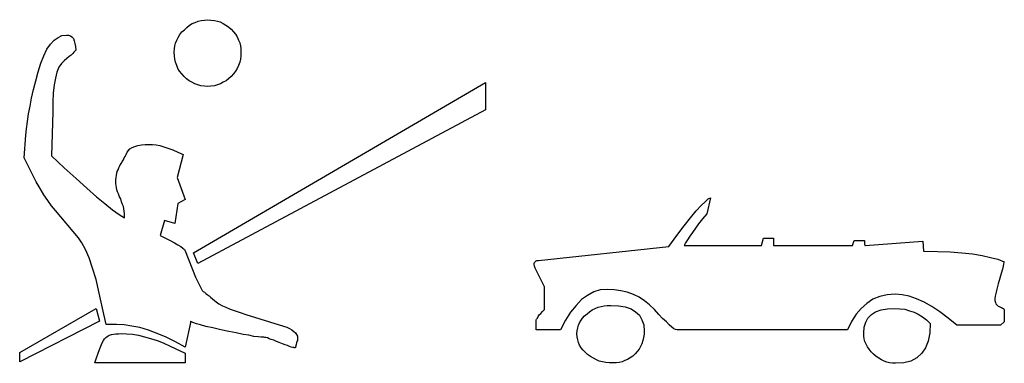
# Model space of a CAD drawing. Extents: x 0.2 to 18.5, y -0.5 to 1.9.
# Tile 3 of 5: x 5.5 to 10.5, y 0 to 1.7. Entities that reach past the tile are written whole.
import ezdxf

# ---------------------------------------------------------------- set-up
doc = ezdxf.new("R2010")
doc.units = 0

msp = doc.modelspace()

# ---------------------------------------------------------------- linework, layer by layer
at = {"color": 0}
for p, q in [((6.351563, 1.695313, 0.5), (6.363281, 1.707031, 0.5)), ((6.363281, 1.707031, 0.5), (6.376953, 1.71875, 0.5)), ((6.376953, 1.71875, 0.5), (6.390625, 1.726563, 0.5)), ((6.390625, 1.726563, 0.5), (6.40625, 1.732422, 0.5)), ((6.40625, 1.732422, 0.5), (6.421875, 1.738281, 0.5)), ((6.421875, 1.738281, 0.5), (6.4375, 1.742188, 0.5)), ((6.4375, 1.742188, 0.5), (6.453125, 1.744141, 0.5)), ((6.453125, 1.744141, 0.5), (6.470703, 1.746094, 0.5)), ((6.470703, 1.746094, 0.5), (6.486328, 1.744141, 0.5)), ((6.486328, 1.744141, 0.5), (6.503906, 1.742188, 0.5)), ((6.503906, 1.742188, 0.5), (6.519531, 1.738281, 0.5)), ((6.519531, 1.738281, 0.5), (6.533203, 1.734375, 0.5)), ((6.533203, 1.734375, 0.5), (6.548828, 1.726563, 0.5)), ((6.548828, 1.726563, 0.5), (6.5625, 1.71875, 0.5)), ((6.5625, 1.71875, 0.5), (6.576172, 1.708984, 0.5)), ((6.576172, 1.708984, 0.5), (6.589844, 1.697266, 0.5)), ((5.689453, 1.642578, 0.5), (5.708984, 1.65625, 0.5)), ((5.708984, 1.65625, 0.5), (5.728516, 1.666016, 0.5)), ((5.728516, 1.666016, 0.5), (5.751953, 1.667969, 0.5)), ((5.751953, 1.667969, 0.5), (5.761719, 1.667969, 0.5)), ((5.761719, 1.667969, 0.5), (5.771484, 1.664063, 0.5)), ((5.771484, 1.664063, 0.5), (5.779297, 1.658203, 0.5)), ((5.779297, 1.658203, 0.5), (5.787109, 1.650391, 0.5)), ((6.3125, 1.642578, 0.5), (6.320313, 1.65625, 0.5)), ((6.320313, 1.65625, 0.5), (6.328125, 1.669922, 0.5)), ((6.328125, 1.669922, 0.5), (6.337891, 1.683594, 0.5)), ((6.337891, 1.683594, 0.5), (6.351563, 1.695313, 0.5)), ((6.589844, 1.697266, 0.5), (6.601563, 1.683594, 0.5)), ((6.601563, 1.683594, 0.5), (6.611328, 1.671875, 0.5)), ((6.611328, 1.671875, 0.5), (6.619141, 1.658203, 0.5)), ((6.619141, 1.658203, 0.5), (6.626953, 1.642578, 0.5)), ((5.652344, 1.595703, 0.5), (5.669922, 1.621094, 0.5)), ((5.669922, 1.621094, 0.5), (5.689453, 1.642578, 0.5)), ((5.787109, 1.650391, 0.5), (5.791016, 1.638672, 0.5)), ((5.791016, 1.638672, 0.5), (5.794922, 1.625, 0.5)), ((5.794922, 1.625, 0.5), (5.796875, 1.609375, 0.5)), ((5.796875, 1.609375, 0.5), (5.798828, 1.591797, 0.5)), ((6.300781, 1.597656, 0.5), (6.302734, 1.613281, 0.5)), ((6.302734, 1.613281, 0.5), (6.306641, 1.626953, 0.5)), ((6.306641, 1.626953, 0.5), (6.3125, 1.642578, 0.5)), ((6.626953, 1.642578, 0.5), (6.632813, 1.628906, 0.5)), ((6.632813, 1.628906, 0.5), (6.636719, 1.613281, 0.5)), ((6.636719, 1.613281, 0.5), (6.638672, 1.597656, 0.5)), ((5.621094, 1.525391, 0.5), (5.636719, 1.5625, 0.5)), ((5.636719, 1.5625, 0.5), (5.652344, 1.595703, 0.5)), ((5.765625, 1.558594, 0.5), (5.753906, 1.548828, 0.5)), ((5.775391, 1.566406, 0.5), (5.765625, 1.558594, 0.5)), ((5.783203, 1.574219, 0.5), (5.775391, 1.566406, 0.5)), ((5.789063, 1.580078, 0.5), (5.783203, 1.574219, 0.5)), ((5.794922, 1.585938, 0.5), (5.789063, 1.580078, 0.5)), ((5.796875, 1.589844, 0.5), (5.794922, 1.585938, 0.5)), ((5.798828, 1.591797, 0.5), (5.796875, 1.589844, 0.5)), ((6.298828, 1.580078, 0.5), (6.300781, 1.597656, 0.5)), ((6.300781, 1.5625, 0.5), (6.298828, 1.580078, 0.5)), ((6.302734, 1.544922, 0.5), (6.300781, 1.5625, 0.5)), ((6.638672, 1.5625, 0.5), (6.636719, 1.544922, 0.5)), ((6.638672, 1.597656, 0.5), (6.638672, 1.580078, 0.5)), ((6.638672, 1.580078, 0.5), (6.638672, 1.5625, 0.5)), ((5.607422, 1.480469, 0.5), (5.621094, 1.525391, 0.5)), ((5.712891, 1.503906, 0.5), (5.703125, 1.478516, 0.5)), ((5.726563, 1.523438, 0.5), (5.712891, 1.503906, 0.5)), ((5.740234, 1.537109, 0.5), (5.726563, 1.523438, 0.5)), ((5.753906, 1.548828, 0.5), (5.740234, 1.537109, 0.5)), ((6.306641, 1.529297, 0.5), (6.302734, 1.544922, 0.5)), ((6.3125, 1.513672, 0.5), (6.306641, 1.529297, 0.5)), ((6.318359, 1.498047, 0.5), (6.3125, 1.513672, 0.5)), ((6.626953, 1.513672, 0.5), (6.619141, 1.498047, 0.5)), ((6.632813, 1.529297, 0.5), (6.626953, 1.513672, 0.5)), ((6.636719, 1.544922, 0.5), (6.632813, 1.529297, 0.5)), ((5.595703, 1.435547, 0.5), (5.607422, 1.480469, 0.5)), ((5.703125, 1.478516, 0.5), (5.695313, 1.449219, 0.5)), ((6.326172, 1.484375, 0.5), (6.318359, 1.498047, 0.5)), ((6.337891, 1.470703, 0.5), (6.326172, 1.484375, 0.5)), ((6.349609, 1.457031, 0.5), (6.337891, 1.470703, 0.5)), ((6.361328, 1.445313, 0.5), (6.349609, 1.457031, 0.5)), ((6.589844, 1.457031, 0.5), (6.576172, 1.445313, 0.5)), ((6.601563, 1.470703, 0.5), (6.589844, 1.457031, 0.5)), ((6.611328, 1.484375, 0.5), (6.601563, 1.470703, 0.5)), ((6.619141, 1.498047, 0.5), (6.611328, 1.484375, 0.5)), ((5.583984, 1.390625, 0.5), (5.595703, 1.435547, 0.5)), ((5.689453, 1.414063, 0.5), (5.683594, 1.373047, 0.5)), ((5.695313, 1.449219, 0.5), (5.689453, 1.414063, 0.5)), ((6.375, 1.435547, 0.5), (6.361328, 1.445313, 0.5)), ((6.388672, 1.427734, 0.5), (6.375, 1.435547, 0.5)), ((6.404297, 1.419922, 0.5), (6.388672, 1.427734, 0.5)), ((6.398438, 0.560547, 0.5), (7.882813, 1.425781, 0.5)), ((6.419922, 1.414063, 0.5), (6.404297, 1.419922, 0.5)), ((6.435547, 1.410156, 0.5), (6.419922, 1.414063, 0.5)), ((6.453125, 1.408203, 0.5), (6.435547, 1.410156, 0.5)), ((6.470703, 1.40625, 0.5), (6.453125, 1.408203, 0.5)), ((6.486328, 1.408203, 0.5), (6.470703, 1.40625, 0.5)), ((6.503906, 1.410156, 0.5), (6.486328, 1.408203, 0.5)), ((6.519531, 1.414063, 0.5), (6.503906, 1.410156, 0.5)), ((6.535156, 1.419922, 0.5), (6.519531, 1.414063, 0.5)), ((6.548828, 1.427734, 0.5), (6.535156, 1.419922, 0.5)), ((6.564453, 1.435547, 0.5), (6.548828, 1.427734, 0.5)), ((6.576172, 1.445313, 0.5), (6.564453, 1.435547, 0.5)), ((7.882813, 1.425781, 0.5), (7.882813, 1.287109, 0.5)), ((5.574219, 1.347656, 0.5), (5.583984, 1.390625, 0.5)), ((5.683594, 1.373047, 0.5), (5.681641, 1.328125, 0.5)), ((5.558594, 1.267578, 0.5), (5.566406, 1.306641, 0.5)), ((5.566406, 1.306641, 0.5), (5.574219, 1.347656, 0.5)), ((5.681641, 1.328125, 0.5), (5.681641, 1.277344, 0.5)), ((5.552734, 1.228516, 0.5), (5.558594, 1.267578, 0.5)), ((5.681641, 1.277344, 0.5), (5.675781, 1.052734, 0.5)), ((7.882813, 1.287109, 0.5), (6.419922, 0.505859, 0.5)), ((5.548828, 1.191406, 0.5), (5.552734, 1.228516, 0.5)), ((5.537109, 1.042969, 0.5), (5.544922, 1.158203, 0.5)), ((5.544922, 1.158203, 0.5), (5.548828, 1.191406, 0.5)), ((6.099609, 1.101563, 0.5), (6.115234, 1.105469, 0.5)), ((6.115234, 1.105469, 0.5), (6.132813, 1.109375, 0.5)), ((6.132813, 1.109375, 0.5), (6.152344, 1.111328, 0.5)), ((6.152344, 1.111328, 0.5), (6.173828, 1.111328, 0.5)), ((6.173828, 1.111328, 0.5), (6.189453, 1.111328, 0.5)), ((6.189453, 1.111328, 0.5), (6.207031, 1.109375, 0.5)), ((6.207031, 1.109375, 0.5), (6.226563, 1.105469, 0.5)), ((6.226563, 1.105469, 0.5), (6.246094, 1.099609, 0.5)), ((5.675781, 1.052734, 0.5), (5.740234, 0.992188, 0.5)), ((6.050781, 1.050781, 0.5), (6.054688, 1.060547, 0.5)), ((6.054688, 1.060547, 0.5), (6.060547, 1.072266, 0.5)), ((6.060547, 1.072266, 0.5), (6.066406, 1.080078, 0.5)), ((6.066406, 1.080078, 0.5), (6.074219, 1.089844, 0.5)), ((6.074219, 1.089844, 0.5), (6.085938, 1.095703, 0.5)), ((6.085938, 1.095703, 0.5), (6.099609, 1.101563, 0.5)), ((6.246094, 1.099609, 0.5), (6.267578, 1.091797, 0.5)), ((6.267578, 1.091797, 0.5), (6.292969, 1.083984, 0.5)), ((6.292969, 1.083984, 0.5), (6.318359, 1.072266, 0.5)), ((6.345703, 1.060547, 0.5), (6.314453, 0.943359, 0.5)), ((6.318359, 1.072266, 0.5), (6.345703, 1.060547, 0.5)), ((5.558594, 1, 0.5), (5.537109, 1.042969, 0.5)), ((6.021484, 1, 0.5), (6.025391, 1.007813, 0.5)), ((6.025391, 1.007813, 0.5), (6.03125, 1.015625, 0.5)), ((6.03125, 1.015625, 0.5), (6.035156, 1.025391, 0.5)), ((6.035156, 1.025391, 0.5), (6.041016, 1.033203, 0.5)), ((6.041016, 1.033203, 0.5), (6.044922, 1.042969, 0.5)), ((6.044922, 1.042969, 0.5), (6.050781, 1.050781, 0.5)), ((5.578125, 0.958984, 0.5), (5.558594, 1, 0.5)), ((5.597656, 0.921875, 0.5), (5.578125, 0.958984, 0.5)), ((5.740234, 0.992188, 0.5), (5.800781, 0.9375, 0.5)), ((6.003906, 0.943359, 0.5), (6.005859, 0.953125, 0.5)), ((6.005859, 0.953125, 0.5), (6.007813, 0.964844, 0.5)), ((6.007813, 0.964844, 0.5), (6.009766, 0.974609, 0.5)), ((6.009766, 0.974609, 0.5), (6.013672, 0.982422, 0.5)), ((6.013672, 0.982422, 0.5), (6.017578, 0.992188, 0.5)), ((6.017578, 0.992188, 0.5), (6.021484, 1, 0.5)), ((5.617188, 0.886719, 0.5), (5.597656, 0.921875, 0.5)), ((5.800781, 0.9375, 0.5), (5.855469, 0.888672, 0.5)), ((6.001953, 0.931641, 0.5), (6.003906, 0.943359, 0.5)), ((6.001953, 0.919922, 0.5), (6.001953, 0.931641, 0.5)), ((6.001953, 0.912109, 0.5), (6.001953, 0.919922, 0.5)), ((6.003906, 0.902344, 0.5), (6.001953, 0.912109, 0.5)), ((6.005859, 0.892578, 0.5), (6.003906, 0.902344, 0.5)), ((6.314453, 0.943359, 0.5), (6.355469, 0.832031, 0.5)), ((5.636719, 0.855469, 0.5), (5.617188, 0.886719, 0.5)), ((5.65625, 0.826172, 0.5), (5.636719, 0.855469, 0.5)), ((5.855469, 0.888672, 0.5), (5.904297, 0.845703, 0.5)), ((6.007813, 0.880859, 0.5), (6.005859, 0.892578, 0.5)), ((6.011719, 0.871094, 0.5), (6.007813, 0.880859, 0.5)), ((6.015625, 0.859375, 0.5), (6.011719, 0.871094, 0.5)), ((6.021484, 0.845703, 0.5), (6.015625, 0.859375, 0.5)), ((5.675781, 0.798828, 0.5), (5.65625, 0.826172, 0.5)), ((5.904297, 0.845703, 0.5), (5.947266, 0.810547, 0.5)), ((5.947266, 0.810547, 0.5), (5.986328, 0.779297, 0.5)), ((6.027344, 0.833984, 0.5), (6.021484, 0.845703, 0.5)), ((6.03125, 0.820313, 0.5), (6.027344, 0.833984, 0.5)), ((6.037109, 0.806641, 0.5), (6.03125, 0.820313, 0.5)), ((6.041016, 0.794922, 0.5), (6.037109, 0.806641, 0.5)), ((6.318359, 0.810547, 0.5), (6.302734, 0.708984, 0.5)), ((6.355469, 0.832031, 0.5), (6.318359, 0.810547, 0.5)), ((8.980469, 0.800781, 0.5), (9, 0.820313, 0.5)), ((9, 0.820313, 0.5), (9.015625, 0.833984, 0.5)), ((9.027344, 0.839844, 0.5), (9.007813, 0.757813, 0.5)), ((9.015625, 0.833984, 0.5), (9.027344, 0.839844, 0.5)), ((5.695313, 0.775391, 0.5), (5.675781, 0.798828, 0.5)), ((5.8125, 0.636719, 0.5), (5.695313, 0.775391, 0.5)), ((5.986328, 0.779297, 0.5), (6.019531, 0.755859, 0.5)), ((6.019531, 0.755859, 0.5), (6.046875, 0.738281, 0.5)), ((6.042969, 0.783203, 0.5), (6.041016, 0.794922, 0.5)), ((6.044922, 0.771484, 0.5), (6.042969, 0.783203, 0.5)), ((6.046875, 0.759766, 0.5), (6.044922, 0.771484, 0.5)), ((6.046875, 0.748047, 0.5), (6.046875, 0.759766, 0.5)), ((8.925781, 0.738281, 0.5), (8.955078, 0.773438, 0.5)), ((8.955078, 0.773438, 0.5), (8.980469, 0.800781, 0.5)), ((9.007813, 0.757813, 0.5), (8.986328, 0.732422, 0.5)), ((6.046875, 0.738281, 0.5), (6.046875, 0.748047, 0.5)), ((6.25, 0.724609, 0.5), (6.228516, 0.648438, 0.5)), ((6.302734, 0.708984, 0.5), (6.25, 0.724609, 0.5)), ((8.892578, 0.697266, 0.5), (8.925781, 0.738281, 0.5)), ((8.966797, 0.707031, 0.5), (8.951172, 0.685547, 0.5)), ((8.986328, 0.732422, 0.5), (8.966797, 0.707031, 0.5)), ((8.855469, 0.648438, 0.5), (8.892578, 0.697266, 0.5)), ((8.935547, 0.664063, 0.5), (8.921875, 0.644531, 0.5)), ((8.951172, 0.685547, 0.5), (8.935547, 0.664063, 0.5)), ((5.830078, 0.611328, 0.5), (5.8125, 0.636719, 0.5)), ((5.847656, 0.576172, 0.5), (5.830078, 0.611328, 0.5)), ((6.228516, 0.648438, 0.5), (6.255859, 0.634766, 0.5)), ((6.255859, 0.634766, 0.5), (6.279297, 0.623047, 0.5)), ((6.279297, 0.623047, 0.5), (6.300781, 0.611328, 0.5)), ((6.300781, 0.611328, 0.5), (6.318359, 0.601563, 0.5)), ((6.318359, 0.601563, 0.5), (6.333984, 0.591797, 0.5)), ((8.814453, 0.591797, 0.5), (8.855469, 0.648438, 0.5)), ((8.900391, 0.611328, 0.5), (8.892578, 0.597656, 0.5)), ((8.910156, 0.626953, 0.5), (8.900391, 0.611328, 0.5)), ((8.921875, 0.644531, 0.5), (8.910156, 0.626953, 0.5)), ((9.287109, 0.597656, 0.5), (9.296875, 0.634766, 0.5)), ((9.296875, 0.634766, 0.5), (9.347656, 0.634766, 0.5)), ((9.347656, 0.634766, 0.5), (9.347656, 0.597656, 0.5)), ((9.75, 0.597656, 0.5), (9.757813, 0.623047, 0.5)), ((9.757813, 0.623047, 0.5), (9.810547, 0.623047, 0.5)), ((9.810547, 0.623047, 0.5), (9.810547, 0.617188, 0.5)), ((9.810547, 0.617188, 0.5), (9.810547, 0.611328, 0.5)), ((9.810547, 0.611328, 0.5), (9.810547, 0.607422, 0.5)), ((9.810547, 0.607422, 0.5), (9.810547, 0.603516, 0.5)), ((9.810547, 0.603516, 0.5), (9.8125, 0.601563, 0.5)), ((9.8125, 0.601563, 0.5), (9.8125, 0.599609, 0.5)), ((9.814453, 0.597656, 0.5), (10.10742, 0.619141, 0.5)), ((10.10742, 0.619141, 0.5), (10.11133, 0.568359, 0.5)), ((5.867188, 0.535156, 0.5), (5.847656, 0.576172, 0.5)), ((6.333984, 0.591797, 0.5), (6.34375, 0.583984, 0.5)), ((6.34375, 0.583984, 0.5), (6.351563, 0.576172, 0.5)), ((6.351563, 0.576172, 0.5), (6.355469, 0.570313, 0.5)), ((6.355469, 0.570313, 0.5), (6.408203, 0.435547, 0.5)), ((6.419922, 0.505859, 0.5), (6.398438, 0.560547, 0.5)), ((8.152344, 0.521484, 0.5), (8.814453, 0.591797, 0.5)), ((8.892578, 0.597656, 0.5), (9.287109, 0.597656, 0.5)), ((9.347656, 0.597656, 0.5), (9.75, 0.597656, 0.5)), ((9.8125, 0.599609, 0.5), (9.8125, 0.597656, 0.5)), ((9.8125, 0.597656, 0.5), (9.814453, 0.597656, 0.5)), ((10.11133, 0.568359, 0.5), (10.18164, 0.566406, 0.5)), ((10.18164, 0.566406, 0.5), (10.24609, 0.564453, 0.5)), ((10.24609, 0.564453, 0.5), (10.30469, 0.560547, 0.5)), ((10.30469, 0.560547, 0.5), (10.35938, 0.554688, 0.5)), ((10.35938, 0.554688, 0.5), (10.4082, 0.546875, 0.5)), ((5.884766, 0.482422, 0.5), (5.867188, 0.535156, 0.5)), ((8.130859, 0.505859, 0.5), (8.132813, 0.511719, 0.5)), ((8.130859, 0.5, 0.5), (8.130859, 0.505859, 0.5)), ((8.132813, 0.511719, 0.5), (8.136719, 0.515625, 0.5)), ((8.136719, 0.515625, 0.5), (8.140625, 0.519531, 0.5)), ((8.140625, 0.519531, 0.5), (8.144531, 0.521484, 0.5)), ((8.144531, 0.521484, 0.5), (8.152344, 0.521484, 0.5)), ((10.4082, 0.546875, 0.5), (10.45117, 0.537109, 0.5)), ((10.45117, 0.537109, 0.5), (10.48828, 0.527344, 0.5)), ((10.48828, 0.527344, 0.5), (10.52148, 0.513672, 0.5)), ((10.51758, 0.503906, 0.5), (10.51563, 0.492188, 0.5)), ((10.51953, 0.511719, 0.5), (10.51758, 0.503906, 0.5)), ((10.52148, 0.513672, 0.5), (10.51953, 0.511719, 0.5)), ((5.902344, 0.423828, 0.5), (5.884766, 0.482422, 0.5)), ((8.132813, 0.492188, 0.5), (8.130859, 0.5, 0.5)), ((8.134766, 0.482422, 0.5), (8.132813, 0.492188, 0.5)), ((8.183594, 0.386719, 0.5), (8.134766, 0.482422, 0.5)), ((10.50586, 0.455078, 0.5), (10.49805, 0.431641, 0.5)), ((10.51172, 0.476563, 0.5), (10.50586, 0.455078, 0.5)), ((10.51563, 0.492188, 0.5), (10.51172, 0.476563, 0.5)), ((5.917969, 0.355469, 0.5), (5.902344, 0.423828, 0.5)), ((6.408203, 0.435547, 0.5), (6.441406, 0.369141, 0.5)), ((10.49023, 0.402344, 0.5), (10.48242, 0.369141, 0.5)), ((10.49805, 0.431641, 0.5), (10.49023, 0.402344, 0.5)), ((5.935547, 0.279297, 0.5), (5.917969, 0.355469, 0.5)), ((6.441406, 0.369141, 0.5), (6.447266, 0.363281, 0.5)), ((6.447266, 0.363281, 0.5), (6.453125, 0.359375, 0.5)), ((6.453125, 0.359375, 0.5), (6.460938, 0.353516, 0.5)), ((6.460938, 0.353516, 0.5), (6.466797, 0.347656, 0.5)), ((8.183594, 0.271484, 0.5), (8.183594, 0.386719, 0.5)), ((8.433594, 0.361328, 0.5), (8.402344, 0.34375, 0.5)), ((8.466797, 0.371094, 0.5), (8.433594, 0.361328, 0.5)), ((8.501953, 0.373047, 0.5), (8.466797, 0.371094, 0.5)), ((8.537109, 0.371094, 0.5), (8.501953, 0.373047, 0.5)), ((8.570313, 0.367188, 0.5), (8.537109, 0.371094, 0.5)), ((8.603516, 0.359375, 0.5), (8.570313, 0.367188, 0.5)), ((8.634766, 0.347656, 0.5), (8.603516, 0.359375, 0.5)), ((10.47852, 0.353516, 0.5), (10.47656, 0.345703, 0.5)), ((10.48047, 0.359375, 0.5), (10.47852, 0.353516, 0.5)), ((10.48242, 0.369141, 0.5), (10.48047, 0.359375, 0.5)), ((6.466797, 0.347656, 0.5), (6.476563, 0.341797, 0.5)), ((6.476563, 0.341797, 0.5), (6.484375, 0.333984, 0.5)), ((6.484375, 0.333984, 0.5), (6.494141, 0.326172, 0.5)), ((6.494141, 0.326172, 0.5), (6.503906, 0.318359, 0.5)), ((6.503906, 0.318359, 0.5), (6.513672, 0.310547, 0.5)), ((6.513672, 0.310547, 0.5), (6.527344, 0.300781, 0.5)), ((6.527344, 0.300781, 0.5), (6.544922, 0.291016, 0.5)), ((8.371094, 0.322266, 0.5), (8.34375, 0.292969, 0.5)), ((8.402344, 0.34375, 0.5), (8.371094, 0.322266, 0.5)), ((8.664063, 0.333984, 0.5), (8.634766, 0.347656, 0.5)), ((8.691406, 0.316406, 0.5), (8.664063, 0.333984, 0.5)), ((8.716797, 0.294922, 0.5), (8.691406, 0.316406, 0.5)), ((9.822266, 0.302734, 0.5), (9.792969, 0.277344, 0.5)), ((9.853516, 0.324219, 0.5), (9.822266, 0.302734, 0.5)), ((9.888672, 0.337891, 0.5), (9.853516, 0.324219, 0.5)), ((9.925781, 0.345703, 0.5), (9.888672, 0.337891, 0.5)), ((9.966797, 0.349609, 0.5), (9.925781, 0.345703, 0.5)), ((10.00195, 0.345703, 0.5), (9.966797, 0.349609, 0.5)), ((10.03711, 0.339844, 0.5), (10.00195, 0.345703, 0.5)), ((10.07422, 0.326172, 0.5), (10.03711, 0.339844, 0.5)), ((10.11328, 0.308594, 0.5), (10.07422, 0.326172, 0.5)), ((10.15234, 0.287109, 0.5), (10.11328, 0.308594, 0.5)), ((10.47461, 0.335938, 0.5), (10.47266, 0.330078, 0.5)), ((10.47266, 0.330078, 0.5), (10.47266, 0.326172, 0.5)), ((10.47266, 0.326172, 0.5), (10.47266, 0.324219, 0.5)), ((10.47266, 0.324219, 0.5), (10.47266, 0.318359, 0.5)), ((10.47266, 0.318359, 0.5), (10.47461, 0.3125, 0.5)), ((10.47656, 0.345703, 0.5), (10.47461, 0.339844, 0.5)), ((10.47461, 0.339844, 0.5), (10.47461, 0.335938, 0.5)), ((10.47461, 0.3125, 0.5), (10.47656, 0.306641, 0.5)), ((10.47656, 0.306641, 0.5), (10.47852, 0.300781, 0.5)), ((10.47852, 0.300781, 0.5), (10.48242, 0.296875, 0.5)), ((5.513672, 0.052734, 0.5), (5.902344, 0.277344, 0.5)), ((5.902344, 0.277344, 0.5), (5.919922, 0.212891, 0.5)), ((5.953125, 0.195313, 0.5), (5.935547, 0.279297, 0.5)), ((6.544922, 0.291016, 0.5), (6.5625, 0.283203, 0.5)), ((6.5625, 0.283203, 0.5), (6.583984, 0.273438, 0.5)), ((6.583984, 0.273438, 0.5), (6.609375, 0.265625, 0.5)), ((6.609375, 0.265625, 0.5), (6.634766, 0.255859, 0.5)), ((6.634766, 0.255859, 0.5), (6.664063, 0.246094, 0.5)), ((8.15625, 0.244141, 0.5), (8.164063, 0.251953, 0.5)), ((8.164063, 0.251953, 0.5), (8.171875, 0.261719, 0.5)), ((8.171875, 0.261719, 0.5), (8.183594, 0.271484, 0.5)), ((8.314453, 0.257813, 0.5), (8.289063, 0.216797, 0.5)), ((8.34375, 0.292969, 0.5), (8.314453, 0.257813, 0.5)), ((8.400391, 0.25, 0.5), (8.412109, 0.259766, 0.5)), ((8.412109, 0.259766, 0.5), (8.425781, 0.269531, 0.5)), ((8.425781, 0.269531, 0.5), (8.441406, 0.277344, 0.5)), ((8.441406, 0.277344, 0.5), (8.455078, 0.283203, 0.5)), ((8.455078, 0.283203, 0.5), (8.470703, 0.287109, 0.5)), ((8.470703, 0.287109, 0.5), (8.486328, 0.291016, 0.5)), ((8.486328, 0.291016, 0.5), (8.501953, 0.292969, 0.5)), ((8.501953, 0.292969, 0.5), (8.519531, 0.292969, 0.5)), ((8.519531, 0.292969, 0.5), (8.558594, 0.291016, 0.5)), ((8.558594, 0.291016, 0.5), (8.59375, 0.285156, 0.5)), ((8.59375, 0.285156, 0.5), (8.623047, 0.275391, 0.5)), ((8.623047, 0.275391, 0.5), (8.646484, 0.259766, 0.5)), ((8.646484, 0.259766, 0.5), (8.666016, 0.242188, 0.5)), ((8.742188, 0.271484, 0.5), (8.716797, 0.294922, 0.5)), ((8.763672, 0.246094, 0.5), (8.742188, 0.271484, 0.5)), ((9.792969, 0.277344, 0.5), (9.767578, 0.248047, 0.5)), ((9.845703, 0.246094, 0.5), (9.867188, 0.259766, 0.5)), ((9.867188, 0.259766, 0.5), (9.894531, 0.269531, 0.5)), ((9.894531, 0.269531, 0.5), (9.927734, 0.275391, 0.5)), ((9.927734, 0.275391, 0.5), (9.962891, 0.277344, 0.5)), ((9.962891, 0.277344, 0.5), (9.990234, 0.275391, 0.5)), ((9.990234, 0.275391, 0.5), (10.01563, 0.273438, 0.5)), ((10.01563, 0.273438, 0.5), (10.03906, 0.265625, 0.5)), ((10.03906, 0.265625, 0.5), (10.0625, 0.257813, 0.5)), ((10.0625, 0.257813, 0.5), (10.08398, 0.248047, 0.5)), ((10.19336, 0.259766, 0.5), (10.15234, 0.287109, 0.5)), ((10.23633, 0.228516, 0.5), (10.19336, 0.259766, 0.5)), ((10.48242, 0.296875, 0.5), (10.48633, 0.292969, 0.5)), ((10.48633, 0.292969, 0.5), (10.49023, 0.289063, 0.5)), ((10.49023, 0.289063, 0.5), (10.49609, 0.287109, 0.5)), ((10.49609, 0.287109, 0.5), (10.50195, 0.283203, 0.5)), ((10.50195, 0.283203, 0.5), (10.50781, 0.28125, 0.5)), ((10.50781, 0.28125, 0.5), (10.51172, 0.279297, 0.5)), ((10.51172, 0.279297, 0.5), (10.51563, 0.277344, 0.5)), ((10.51563, 0.277344, 0.5), (10.51758, 0.275391, 0.5)), ((10.51758, 0.275391, 0.5), (10.51953, 0.275391, 0.5)), ((10.51953, 0.275391, 0.5), (10.51953, 0.273438, 0.5)), ((10.51953, 0.273438, 0.5), (10.52148, 0.271484, 0.5)), ((10.52148, 0.271484, 0.5), (10.52148, 0.208984, 0.5)), ((5.919922, 0.212891, 0.5), (5.513672, 0.005859, 0.5)), ((6.384766, 0.212891, 0.5), (6.355469, 0.080078, 0.5)), ((6.382813, 0.210938, 0.5), (6.384766, 0.212891, 0.5)), ((6.386719, 0.208984, 0.5), (6.382813, 0.210938, 0.5)), ((6.394531, 0.205078, 0.5), (6.386719, 0.208984, 0.5)), ((6.412109, 0.199219, 0.5), (6.394531, 0.205078, 0.5)), ((6.664063, 0.246094, 0.5), (6.855469, 0.1875, 0.5)), ((8.140625, 0.21875, 0.5), (8.142578, 0.222656, 0.5)), ((8.140625, 0.212891, 0.5), (8.140625, 0.21875, 0.5)), ((8.140625, 0.167969, 0.5), (8.140625, 0.212891, 0.5)), ((8.142578, 0.222656, 0.5), (8.146484, 0.228516, 0.5)), ((8.146484, 0.228516, 0.5), (8.150391, 0.236328, 0.5)), ((8.150391, 0.236328, 0.5), (8.15625, 0.244141, 0.5)), ((8.289063, 0.216797, 0.5), (8.263672, 0.167969, 0.5)), ((8.355469, 0.191406, 0.5), (8.361328, 0.203125, 0.5)), ((8.361328, 0.203125, 0.5), (8.369141, 0.216797, 0.5)), ((8.369141, 0.216797, 0.5), (8.376953, 0.228516, 0.5)), ((8.376953, 0.228516, 0.5), (8.386719, 0.240234, 0.5)), ((8.386719, 0.240234, 0.5), (8.400391, 0.25, 0.5)), ((8.666016, 0.242188, 0.5), (8.677734, 0.21875, 0.5)), ((8.677734, 0.21875, 0.5), (8.6875, 0.193359, 0.5)), ((8.783203, 0.226563, 0.5), (8.763672, 0.246094, 0.5)), ((8.802734, 0.208984, 0.5), (8.783203, 0.226563, 0.5)), ((8.816406, 0.193359, 0.5), (8.802734, 0.208984, 0.5)), ((9.744141, 0.210938, 0.5), (9.724609, 0.167969, 0.5)), ((9.767578, 0.248047, 0.5), (9.744141, 0.210938, 0.5)), ((9.808594, 0.181641, 0.5), (9.816406, 0.207031, 0.5)), ((9.816406, 0.207031, 0.5), (9.828125, 0.228516, 0.5)), ((9.828125, 0.228516, 0.5), (9.845703, 0.246094, 0.5)), ((10.08398, 0.248047, 0.5), (10.10547, 0.234375, 0.5)), ((10.10547, 0.234375, 0.5), (10.125, 0.21875, 0.5)), ((10.125, 0.21875, 0.5), (10.14453, 0.201172, 0.5)), ((10.14453, 0.201172, 0.5), (10.14258, 0.152344, 0.5)), ((10.2793, 0.191406, 0.5), (10.23633, 0.228516, 0.5)), ((10.52148, 0.208984, 0.5), (10.50195, 0.191406, 0.5)), ((6.005859, 0.195313, 0.5), (5.953125, 0.195313, 0.5)), ((6.044922, 0.193359, 0.5), (6.005859, 0.195313, 0.5)), ((6.015625, 0.148438, 0.5), (6.029297, 0.150391, 0.5)), ((6.029297, 0.150391, 0.5), (6.056641, 0.148438, 0.5)), ((6.083984, 0.1875, 0.5), (6.044922, 0.193359, 0.5)), ((6.125, 0.179688, 0.5), (6.083984, 0.1875, 0.5)), ((6.167969, 0.166016, 0.5), (6.125, 0.179688, 0.5)), ((6.212891, 0.150391, 0.5), (6.167969, 0.166016, 0.5)), ((6.257813, 0.130859, 0.5), (6.212891, 0.150391, 0.5)), ((6.433594, 0.193359, 0.5), (6.412109, 0.199219, 0.5)), ((6.460938, 0.185547, 0.5), (6.433594, 0.193359, 0.5)), ((6.496094, 0.177734, 0.5), (6.460938, 0.185547, 0.5)), ((6.537109, 0.167969, 0.5), (6.496094, 0.177734, 0.5)), ((6.578125, 0.160156, 0.5), (6.537109, 0.167969, 0.5)), ((6.615234, 0.152344, 0.5), (6.578125, 0.160156, 0.5)), ((6.650391, 0.144531, 0.5), (6.615234, 0.152344, 0.5)), ((6.855469, 0.1875, 0.5), (6.873047, 0.181641, 0.5)), ((6.873047, 0.181641, 0.5), (6.886719, 0.175781, 0.5)), ((6.886719, 0.175781, 0.5), (6.898438, 0.167969, 0.5)), ((6.898438, 0.167969, 0.5), (6.908203, 0.160156, 0.5)), ((6.908203, 0.160156, 0.5), (6.916016, 0.152344, 0.5)), ((6.916016, 0.152344, 0.5), (6.921875, 0.144531, 0.5)), ((8.263672, 0.167969, 0.5), (8.140625, 0.167969, 0.5)), ((8.347656, 0.148438, 0.5), (8.349609, 0.164063, 0.5)), ((8.349609, 0.164063, 0.5), (8.351563, 0.177734, 0.5)), ((8.351563, 0.177734, 0.5), (8.355469, 0.191406, 0.5)), ((8.6875, 0.193359, 0.5), (8.689453, 0.162109, 0.5)), ((8.689453, 0.162109, 0.5), (8.689453, 0.146484, 0.5)), ((8.830078, 0.181641, 0.5), (8.816406, 0.193359, 0.5)), ((8.839844, 0.173828, 0.5), (8.830078, 0.181641, 0.5)), ((8.849609, 0.169922, 0.5), (8.839844, 0.173828, 0.5)), ((8.855469, 0.167969, 0.5), (8.849609, 0.169922, 0.5)), ((9.724609, 0.167969, 0.5), (8.855469, 0.167969, 0.5)), ((9.806641, 0.152344, 0.5), (9.808594, 0.181641, 0.5)), ((9.806641, 0.136719, 0.5), (9.806641, 0.152344, 0.5)), ((10.14258, 0.152344, 0.5), (10.13477, 0.111328, 0.5)), ((10.50195, 0.191406, 0.5), (10.2793, 0.191406, 0.5)), ((5.925781, 0.085938, 0.5), (5.933594, 0.101563, 0.5)), ((5.933594, 0.101563, 0.5), (5.939453, 0.113281, 0.5)), ((5.939453, 0.113281, 0.5), (5.945313, 0.123047, 0.5)), ((5.945313, 0.123047, 0.5), (5.951172, 0.128906, 0.5)), ((5.951172, 0.128906, 0.5), (5.957031, 0.132813, 0.5)), ((5.957031, 0.132813, 0.5), (5.962891, 0.138672, 0.5)), ((5.962891, 0.138672, 0.5), (5.970703, 0.140625, 0.5)), ((5.970703, 0.140625, 0.5), (5.980469, 0.144531, 0.5)), ((5.980469, 0.144531, 0.5), (5.990234, 0.146484, 0.5)), ((5.990234, 0.146484, 0.5), (6.001953, 0.148438, 0.5)), ((6.001953, 0.148438, 0.5), (6.015625, 0.148438, 0.5)), ((6.056641, 0.148438, 0.5), (6.087891, 0.146484, 0.5)), ((6.087891, 0.146484, 0.5), (6.117188, 0.140625, 0.5)), ((6.117188, 0.140625, 0.5), (6.148438, 0.132813, 0.5)), ((6.148438, 0.132813, 0.5), (6.179688, 0.125, 0.5)), ((6.179688, 0.125, 0.5), (6.212891, 0.113281, 0.5)), ((6.212891, 0.113281, 0.5), (6.244141, 0.101563, 0.5)), ((6.244141, 0.101563, 0.5), (6.279297, 0.085938, 0.5)), ((6.306641, 0.107422, 0.5), (6.257813, 0.130859, 0.5)), ((6.355469, 0.080078, 0.5), (6.306641, 0.107422, 0.5)), ((6.679688, 0.140625, 0.5), (6.650391, 0.144531, 0.5)), ((6.705078, 0.134766, 0.5), (6.679688, 0.140625, 0.5)), ((6.726563, 0.132813, 0.5), (6.705078, 0.134766, 0.5)), ((6.742188, 0.130859, 0.5), (6.726563, 0.132813, 0.5)), ((6.755859, 0.130859, 0.5), (6.742188, 0.130859, 0.5)), ((6.759766, 0.128906, 0.5), (6.755859, 0.130859, 0.5)), ((6.765625, 0.128906, 0.5), (6.759766, 0.128906, 0.5)), ((6.773438, 0.126953, 0.5), (6.765625, 0.128906, 0.5)), ((6.783203, 0.123047, 0.5), (6.773438, 0.126953, 0.5)), ((6.792969, 0.119141, 0.5), (6.783203, 0.123047, 0.5)), ((6.806641, 0.115234, 0.5), (6.792969, 0.119141, 0.5)), ((6.820313, 0.109375, 0.5), (6.806641, 0.115234, 0.5)), ((6.833984, 0.103516, 0.5), (6.820313, 0.109375, 0.5)), ((6.849609, 0.097656, 0.5), (6.833984, 0.103516, 0.5)), ((6.921875, 0.144531, 0.5), (6.925781, 0.136719, 0.5)), ((6.923828, 0.107422, 0.5), (6.921875, 0.103516, 0.5)), ((6.921875, 0.103516, 0.5), (6.921875, 0.099609, 0.5)), ((6.925781, 0.113281, 0.5), (6.923828, 0.109375, 0.5)), ((6.923828, 0.109375, 0.5), (6.923828, 0.107422, 0.5)), ((6.925781, 0.136719, 0.5), (6.925781, 0.126953, 0.5)), ((6.925781, 0.126953, 0.5), (6.925781, 0.125, 0.5)), ((6.925781, 0.125, 0.5), (6.925781, 0.121094, 0.5)), ((6.925781, 0.121094, 0.5), (6.925781, 0.117188, 0.5)), ((6.925781, 0.117188, 0.5), (6.925781, 0.113281, 0.5)), ((8.349609, 0.132813, 0.5), (8.347656, 0.148438, 0.5)), ((8.351563, 0.117188, 0.5), (8.349609, 0.132813, 0.5)), ((8.355469, 0.103516, 0.5), (8.351563, 0.117188, 0.5)), ((8.361328, 0.089844, 0.5), (8.355469, 0.103516, 0.5)), ((8.683594, 0.113281, 0.5), (8.677734, 0.097656, 0.5)), ((8.685547, 0.128906, 0.5), (8.683594, 0.113281, 0.5)), ((8.689453, 0.146484, 0.5), (8.685547, 0.128906, 0.5)), ((9.808594, 0.123047, 0.5), (9.806641, 0.136719, 0.5)), ((9.8125, 0.109375, 0.5), (9.808594, 0.123047, 0.5)), ((9.818359, 0.095703, 0.5), (9.8125, 0.109375, 0.5)), ((10.13477, 0.111328, 0.5), (10.12109, 0.076172, 0.5)), ((5.513672, 0.005859, 0.5), (5.513672, 0.052734, 0.5)), ((5.912109, 0.048828, 0.5), (5.919922, 0.068359, 0.5)), ((5.919922, 0.068359, 0.5), (5.925781, 0.085938, 0.5)), ((6.279297, 0.085938, 0.5), (6.355469, 0.048828, 0.5)), ((6.863281, 0.091797, 0.5), (6.849609, 0.097656, 0.5)), ((6.875, 0.087891, 0.5), (6.863281, 0.091797, 0.5)), ((6.886719, 0.083984, 0.5), (6.875, 0.087891, 0.5)), ((6.894531, 0.080078, 0.5), (6.886719, 0.083984, 0.5)), ((6.902344, 0.078125, 0.5), (6.894531, 0.080078, 0.5)), ((6.908203, 0.078125, 0.5), (6.902344, 0.078125, 0.5)), ((6.910156, 0.076172, 0.5), (6.908203, 0.078125, 0.5)), ((6.912109, 0.076172, 0.5), (6.910156, 0.076172, 0.5)), ((6.914063, 0.076172, 0.5), (6.912109, 0.076172, 0.5)), ((6.916016, 0.078125, 0.5), (6.914063, 0.078125, 0.5)), ((6.914063, 0.078125, 0.5), (6.914063, 0.078125, 0.5)), ((6.914063, 0.078125, 0.5), (6.914063, 0.076172, 0.5)), ((6.917969, 0.083984, 0.5), (6.916016, 0.082031, 0.5)), ((6.916016, 0.082031, 0.5), (6.916016, 0.080078, 0.5)), ((6.916016, 0.080078, 0.5), (6.916016, 0.080078, 0.5)), ((6.916016, 0.080078, 0.5), (6.916016, 0.078125, 0.5)), ((6.916016, 0.078125, 0.5), (6.916016, 0.078125, 0.5)), ((6.919922, 0.091797, 0.5), (6.917969, 0.089844, 0.5)), ((6.917969, 0.089844, 0.5), (6.917969, 0.085938, 0.5)), ((6.917969, 0.085938, 0.5), (6.917969, 0.083984, 0.5)), ((6.921875, 0.099609, 0.5), (6.919922, 0.095703, 0.5)), ((6.919922, 0.095703, 0.5), (6.919922, 0.091797, 0.5)), ((8.369141, 0.076172, 0.5), (8.361328, 0.089844, 0.5)), ((8.378906, 0.064453, 0.5), (8.369141, 0.076172, 0.5)), ((8.390625, 0.052734, 0.5), (8.378906, 0.064453, 0.5)), ((8.402344, 0.042969, 0.5), (8.390625, 0.052734, 0.5)), ((8.654297, 0.058594, 0.5), (8.644531, 0.046875, 0.5)), ((8.664063, 0.070313, 0.5), (8.654297, 0.058594, 0.5)), ((8.671875, 0.083984, 0.5), (8.664063, 0.070313, 0.5)), ((8.677734, 0.097656, 0.5), (8.671875, 0.083984, 0.5)), ((9.826172, 0.082031, 0.5), (9.818359, 0.095703, 0.5)), ((9.833984, 0.070313, 0.5), (9.826172, 0.082031, 0.5)), ((9.84375, 0.056641, 0.5), (9.833984, 0.070313, 0.5)), ((9.855469, 0.044922, 0.5), (9.84375, 0.056641, 0.5)), ((10.12109, 0.076172, 0.5), (10.10156, 0.048828, 0.5)), ((5.896484, 0, 0.5), (5.904297, 0.025391, 0.5)), ((6.355469, 0, 0.5), (5.896484, 0, 0.5)), ((5.904297, 0.025391, 0.5), (5.912109, 0.048828, 0.5)), ((6.355469, 0.048828, 0.5), (6.355469, 0, 0.5)), ((8.416016, 0.033203, 0.5), (8.402344, 0.042969, 0.5)), ((8.431641, 0.023438, 0.5), (8.416016, 0.033203, 0.5)), ((8.447266, 0.015625, 0.5), (8.431641, 0.023438, 0.5)), ((8.460938, 0.009766, 0.5), (8.447266, 0.015625, 0.5)), ((8.478516, 0.005859, 0.5), (8.460938, 0.009766, 0.5)), ((8.494141, 0.001953, 0.5), (8.478516, 0.005859, 0.5)), ((8.511719, 0, 0.5), (8.494141, 0.001953, 0.5)), ((8.529297, 0, 0.5), (8.511719, 0, 0.5)), ((8.546875, 0, 0.5), (8.529297, 0, 0.5)), ((8.5625, 0.001953, 0.5), (8.546875, 0, 0.5)), ((8.578125, 0.005859, 0.5), (8.5625, 0.001953, 0.5)), ((8.591797, 0.011719, 0.5), (8.578125, 0.005859, 0.5)), ((8.605469, 0.017578, 0.5), (8.591797, 0.011719, 0.5)), ((8.619141, 0.025391, 0.5), (8.605469, 0.017578, 0.5)), ((8.632813, 0.035156, 0.5), (8.619141, 0.025391, 0.5)), ((8.644531, 0.046875, 0.5), (8.632813, 0.035156, 0.5)), ((9.869141, 0.033203, 0.5), (9.855469, 0.044922, 0.5)), ((9.882813, 0.023438, 0.5), (9.869141, 0.033203, 0.5)), ((9.896484, 0.015625, 0.5), (9.882813, 0.023438, 0.5)), ((9.910156, 0.009766, 0.5), (9.896484, 0.015625, 0.5)), ((9.923828, 0.003906, 0.5), (9.910156, 0.009766, 0.5)), ((9.9375, 0, 0.5), (9.923828, 0.003906, 0.5)), ((9.953125, -0.001953, 0.5), (9.9375, 0, 0.5)), ((10.00977, 0, 0.5), (9.96875, -0.001953, 0.5)), ((10.04688, 0.009766, 0.5), (10.00977, 0, 0.5)), ((10.07617, 0.025391, 0.5), (10.04688, 0.009766, 0.5)), ((10.10156, 0.048828, 0.5), (10.07617, 0.025391, 0.5)), ((9.96875, -0.001953, 0.5), (9.953125, -0.001953, 0.5))]:
    msp.add_line(p, q, dxfattribs=at)

doc.saveas('drawing.dxf')
